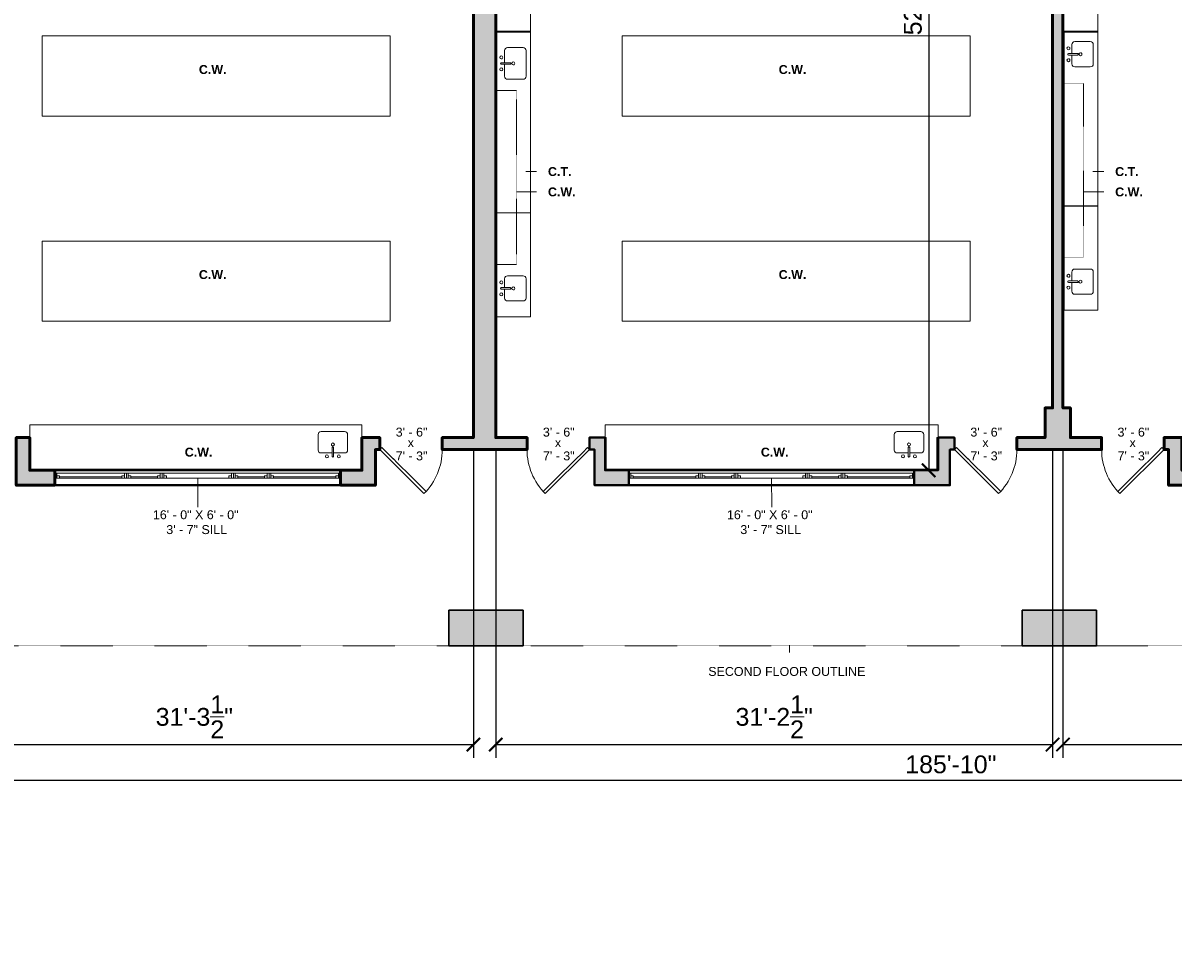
# Model space of a CAD drawing. Header units: inches. Extents: x -2078 to 109126, y -964 to 6385.
# Tile 70 of 137: x 9239 to 10012, y 3947 to 4575. Entities that reach past the tile are written whole.
import ezdxf

# ---------------------------------------------------------------- set-up
doc = ezdxf.new("R2010")
doc.units = ezdxf.units.IN
doc.header["$MEASUREMENT"] = 0
doc.linetypes.add('HIDDEN2', pattern=[0.1875, 0.125, -0.0625])
for name, color, linetype, lineweight in [('A-ANNO', 2, 'Continuous', 5), ('A-ANNO-DIMS', 1, 'Continuous', 9), ('A-CASE', 4, 'Continuous', 9), ('A-COLS', 3, 'Continuous', 9), ('A-DETAIL-2', 20, 'Continuous', 25), ('A-DOOR', 1, 'Continuous', 18), ('A-FIXT', 150, 'Continuous', 9), ('A-HIDDEN', 2, 'HIDDEN2', 18), ('A-WALL', 3, 'Continuous', 40), ('A-WINDOWS', 2, 'Continuous', 18)]:
    doc.layers.add(name, color=color, linetype=linetype, lineweight=lineweight)
doc.layers.add('A-HATCH', color=9, linetype='Continuous')
doc.styles.add('Arial_1', font='arial.ttf', dxfattribs={"height": 0.0625})
doc.styles.add('Arial_2', font='arial.ttf', dxfattribs={"height": 3})
doc.styles.add('Arial_B', font='arialbd.ttf', dxfattribs={"height": 4.5})
doc.styles.add('Jay Cad', font='arial.ttf', dxfattribs={"height": 0.125})
doc.dimstyles.new('Jay Cad - DIMS', dxfattribs={"dimtxt": 0.125, "dimasz": 0.09375, "dimexe": 0.09375, "dimexo": 0.09375, "dimgap": 0.046875, "dimtad": 1, "dimdec": 1, "dimzin": 0, "dimdsep": 46, "dimlunit": 4, "dimtxsty": 'Jay Cad', "dimblk": 'ARCHTICK', "dimcen": 0.09, "dimclrd": 1, "dimclre": 1, "dimclrt": 256, "dimadec": 0, "dimazin": 0, "dimtfac": 1, "dimtdec": 1, "dimtofl": 0, "dimtmove": 1, "dimatfit": 3, "dimfxl": 1, "dimtolj": 1, "dimtzin": 0, "dimarcsym": 0})

# ---------------------------------------------------------------- blocks, each defined once
blk = doc.blocks.new('JC_DOOR_SINGLE PANEL - SINGLE DOOR-1467925-Munger Science Center _ Ahmanson Lecture Hall-1st Floor')
at = {"layer": 'A-DOOR', "lineweight": 20}
for p, q in [((-10.11, -32.28), (19.59, -2.59)), ((21, -4), (-8.7, -33.7)), ((19.59, -2.59), (21, -4)), ((-8.7, -33.7), (-10.11, -32.28))]:
    blk.add_line(p, q, dxfattribs=at)
at = {"layer": 'A-DOOR', "lineweight": 9}
blk.add_arc((21, -4), 42, 180, 225, dxfattribs=at)
blk = doc.blocks.new('JC_KITCHEN SINK - SINK-1471794-Munger Science Center _ Ahmanson Lecture Hall-1st Floor')
at = {"layer": 'A-FIXT'}
for p, q in [((0.12, 8.07), (0.12, 2.09)), ((1.12, 8.07), (1.12, 2.09)), ((-7.86, 3.82), (-7.86, -6.63)), ((0.12, 5.82), (-5.86, 5.82)), ((7.1, 5.82), (1.12, 5.82)), ((9.1, -6.63), (9.1, 3.82)), ((-5.86, -8.63), (7.1, -8.63))]:
    blk.add_line(p, q, dxfattribs=at)
for centre, radius, start, end in [((-3.38, 8.07), 1, 360, 180), ((-3.38, 8.07), 1, 180, 0), ((0.62, 8.07), 0.5, 360, 180), ((4.62, 8.07), 1, 360, 180), ((4.62, 8.07), 1, 180, 0), ((-5.86, 3.82), 2, 90, 180), ((0.62, 0), 1, 360, 180), ((0.62, 0), 1, 180, 0), ((0.62, 2.09), 0.5, 180, 0), ((7.1, 3.82), 2, 360, 90), ((-5.86, -6.63), 2, 180, 270), ((7.1, -6.63), 2, 270, 0)]:
    blk.add_arc(centre, radius, start, end, dxfattribs=at)
blk = doc.blocks.new('JC_KITCHEN SINK - SINK-1474814-Munger Science Center _ Ahmanson Lecture Hall-1st Floor')
at = {"layer": 'A-FIXT'}
for p, q in [((0.12, 8.07), (0.12, 2.09)), ((1.12, 8.07), (1.12, 2.09)), ((-10.02, 3.82), (-10.02, -6.63)), ((0.12, 5.82), (-8.02, 5.82)), ((9.25, 5.82), (1.12, 5.82)), ((11.25, -6.63), (11.25, 3.82)), ((-8.02, -8.63), (9.25, -8.63))]:
    blk.add_line(p, q, dxfattribs=at)
for centre, radius, start, end in [((-3.38, 8.07), 1, 360, 180), ((-3.38, 8.07), 1, 180, 0), ((0.62, 8.07), 0.5, 360, 180), ((4.62, 8.07), 1, 360, 180), ((4.62, 8.07), 1, 180, 360), ((-8.02, 3.82), 2, 90, 180), ((0.62, 0), 1, 360, 180), ((0.62, 0), 1, 180, 0), ((0.62, 2.09), 0.5, 180, 0), ((9.25, 3.82), 2, 360, 90), ((-8.02, -6.63), 2, 180, 270), ((9.25, -6.63), 2, 270, 0)]:
    blk.add_arc(centre, radius, start, end, dxfattribs=at)
blk = doc.blocks.new('JC_KITCHEN SINK - SINK-1473953-Munger Science Center _ Ahmanson Lecture Hall-1st Floor')
at = {"layer": 'A-FIXT'}
for p, q in [((0.12, 8.02), (0.12, 2.09)), ((1.12, 8.02), (1.12, 2.09)), ((-9.31, 3.77), (-9.31, -6.59)), ((0.12, 5.77), (-7.31, 5.77)), ((8.55, 5.77), (1.12, 5.77)), ((10.55, -6.59), (10.55, 3.77)), ((-7.31, -8.59), (8.55, -8.59))]:
    blk.add_line(p, q, dxfattribs=at)
for centre, radius, start, end in [((-3.38, 8.02), 1, 360, 180), ((-3.38, 8.02), 1, 180, 0), ((0.62, 8.02), 0.5, 360, 180), ((4.62, 8.02), 1, 360, 180), ((4.62, 8.02), 1, 180, 360), ((-7.31, 3.77), 2, 90, 180), ((0.62, 0), 1, 360, 180), ((0.62, 0), 1, 180, 0), ((0.62, 2.09), 0.5, 180, 0), ((8.55, 3.77), 2, 360, 90), ((-7.31, -6.59), 2, 180, 270), ((8.55, -6.59), 2, 270, 0)]:
    blk.add_arc(centre, radius, start, end, dxfattribs=at)
blk = doc.blocks.new('JC_OPENING - 36_ x 48_-V1-Munger Science Center _ Ahmanson Lecture Hall-1st Floor')
at = {"layer": 'A-WINDOWS'}
for p, q in [((-96.32, -5), (-96.32, 5)), ((-96.32, 5), (95.68, 5)), ((95.68, 5), (95.68, -5)), ((95.68, -5), (-96.32, -5))]:
    blk.add_line(p, q, dxfattribs=at)
blk = doc.blocks.new('JC_DOOR_SINGLE PANEL - SINGLE DOOR-1467870-Munger Science Center _ Ahmanson Lecture Hall-1st Floor')
at = {"layer": 'A-DOOR', "lineweight": 20}
for p, q in [((-8.7, 33.7), (-10.11, 32.28)), ((-10.11, 32.28), (19.59, 2.59)), ((21, 4), (-8.7, 33.7)), ((19.59, 2.59), (21, 4))]:
    blk.add_line(p, q, dxfattribs=at)
at = {"layer": 'A-DOOR', "lineweight": 9}
blk.add_arc((21, 4), 42, 135, 180, dxfattribs=at)
blk = doc.blocks.new('JC- existing door Tag_quad - JC- existing door Tag_quad-839775-Munger Science Center _ Ahmanson Lecture Hall-1st Floor')
at = {"layer": 'A-ANNO', "insert": (-0.0234, 0.0378), "char_height": 0.0625, "width": 0.0505, "attachment_point": 1, "style": 'Arial_1', "bg_fill": 3, "box_fill_scale": 1.25, "bg_fill_color": 256, "bg_fill_true_color": 13158600, "bg_fill_transparency": 0}
blk.add_mtext('x', dxfattribs=at)
blk = doc.blocks.new('_ArchTick')
at = {"color": 0, "linetype": 'ByBlock', "const_width": 0.15}
blk.add_lwpolyline([(-0.5, -0.5), (0.5, 0.5)], dxfattribs=at)
blk = doc.blocks.new('*D3285')
at = {"layer": 'A-ANNO-DIMS', "color": 1, "lineweight": -2, "transparency": 16777216}
for p, q in [((9938.06, 4286.69), (9938.06, 4080.18)), ((10314.56, 4286.69), (10314.56, 4080.18)), ((9938.06, 4089.18), (10314.56, 4089.18))]:
    blk.add_line(p, q, dxfattribs=at)
at = {"layer": 'Defpoints', "color": 0, "transparency": 16777216}
for p in [(9938.06, 4295.69), (10314.56, 4295.69), (10314.56, 4089.18)]:
    blk.add_point(p, dxfattribs=at)
at = {"layer": 'A-ANNO-DIMS', "color": 1, "lineweight": -2, "transparency": 16777216, "xscale": 9, "yscale": 9, "zscale": 9, "rotation": 180}
blk.add_blockref('_ArchTick', (9938.06, 4089.18), dxfattribs=at)
at = {"layer": 'A-ANNO-DIMS', "color": 1, "lineweight": -2, "transparency": 16777216, "xscale": 9, "yscale": 9, "zscale": 9}
blk.add_blockref('_ArchTick', (10314.56, 4089.18), dxfattribs=at)
at = {"layer": 'A-ANNO-DIMS', "color": 2, "transparency": 16777216, "insert": (10126.31, 4107.83), "char_height": 12, "width": 1.4974, "attachment_point": 5, "style": 'Jay Cad'}
blk.add_mtext('\\A1;31\'-4{\\H1x;\\S1/2;}"', dxfattribs=at)
blk = doc.blocks.new('*D3286')
at = {"layer": 'A-ANNO-DIMS', "color": 1, "lineweight": -2, "transparency": 16777216}
for p, q in [((9556.56, 4286.69), (9556.56, 4080.18)), ((9931.06, 4286.69), (9931.06, 4080.18)), ((9556.56, 4089.18), (9931.06, 4089.18))]:
    blk.add_line(p, q, dxfattribs=at)
at = {"layer": 'Defpoints', "color": 0, "transparency": 16777216}
for p in [(9556.56, 4295.69), (9931.06, 4295.69), (9931.06, 4089.18)]:
    blk.add_point(p, dxfattribs=at)
at = {"layer": 'A-ANNO-DIMS', "color": 1, "lineweight": -2, "transparency": 16777216, "xscale": 9, "yscale": 9, "zscale": 9, "rotation": 180}
blk.add_blockref('_ArchTick', (9556.56, 4089.18), dxfattribs=at)
at = {"layer": 'A-ANNO-DIMS', "color": 1, "lineweight": -2, "transparency": 16777216, "xscale": 9, "yscale": 9, "zscale": 9}
blk.add_blockref('_ArchTick', (9931.06, 4089.18), dxfattribs=at)
at = {"layer": 'A-ANNO-DIMS', "color": 2, "transparency": 16777216, "insert": (9743.81, 4107.83), "char_height": 12, "width": 1.4974, "attachment_point": 5, "style": 'Jay Cad'}
blk.add_mtext('\\A1;31\'-2{\\H1x;\\S1/2;}"', dxfattribs=at)
blk = doc.blocks.new('*D3287')
at = {"layer": 'A-ANNO-DIMS', "color": 1, "lineweight": -2, "transparency": 16777216}
for p, q in [((9166.06, 4286.69), (9166.06, 4080.18)), ((9541.56, 4286.69), (9541.56, 4080.18)), ((9166.06, 4089.18), (9541.56, 4089.18))]:
    blk.add_line(p, q, dxfattribs=at)
at = {"layer": 'Defpoints', "color": 0, "transparency": 16777216}
for p in [(9166.06, 4295.69), (9541.56, 4295.69), (9541.56, 4089.18)]:
    blk.add_point(p, dxfattribs=at)
at = {"layer": 'A-ANNO-DIMS', "color": 1, "lineweight": -2, "transparency": 16777216, "xscale": 9, "yscale": 9, "zscale": 9, "rotation": 180}
blk.add_blockref('_ArchTick', (9166.06, 4089.18), dxfattribs=at)
at = {"layer": 'A-ANNO-DIMS', "color": 1, "lineweight": -2, "transparency": 16777216, "xscale": 9, "yscale": 9, "zscale": 9}
blk.add_blockref('_ArchTick', (9541.56, 4089.18), dxfattribs=at)
at = {"layer": 'A-ANNO-DIMS', "color": 2, "transparency": 16777216, "insert": (9353.81, 4107.83), "char_height": 12, "width": 1.4974, "attachment_point": 5, "style": 'Jay Cad'}
blk.add_mtext('\\A1;31\'-3{\\H1x;\\S1/2;}"', dxfattribs=at)
blk = doc.blocks.new('*D3294')
at = {"layer": 'A-ANNO-DIMS', "color": 1, "lineweight": -2, "transparency": 16777216}
for p, q in [((10977.56, 4494.19), (10977.56, 4056.18)), ((8747.72, 4278.69), (8747.72, 4056.18)), ((8747.72, 4065.18), (10977.56, 4065.18))]:
    blk.add_line(p, q, dxfattribs=at)
at = {"layer": 'Defpoints', "color": 0, "transparency": 16777216}
for p in [(10977.56, 4503.19), (8747.72, 4287.69), (10977.56, 4065.18)]:
    blk.add_point(p, dxfattribs=at)
at = {"layer": 'A-ANNO-DIMS', "color": 1, "lineweight": -2, "transparency": 16777216, "xscale": 9, "yscale": 9, "zscale": 9, "rotation": 180}
blk.add_blockref('_ArchTick', (8747.72, 4065.18), dxfattribs=at)
at = {"layer": 'A-ANNO-DIMS', "color": 1, "lineweight": -2, "transparency": 16777216, "xscale": 9, "yscale": 9, "zscale": 9}
blk.add_blockref('_ArchTick', (10977.56, 4065.18), dxfattribs=at)
at = {"layer": 'A-ANNO-DIMS', "color": 2, "transparency": 16777216, "insert": (9862.64, 4075.81), "char_height": 12, "width": 2.0166, "attachment_point": 5, "style": 'Jay Cad'}
blk.add_mtext('\\A1;185\'-10"', dxfattribs=at)
blk = doc.blocks.new('*D3311')
at = {"layer": 'A-ANNO-DIMS', "color": 1, "lineweight": -2, "transparency": 16777216}
for p, q in [((9847.22, 4901.69), (9838.74, 4901.69)), ((9847.74, 4901.69), (9847.74, 4273.69)), ((9847.22, 4273.69), (9838.74, 4273.69))]:
    blk.add_line(p, q, dxfattribs=at)
at = {"layer": 'Defpoints', "color": 0, "transparency": 16777216}
for p in [(9856.22, 4901.69), (9847.74, 4273.69), (9856.22, 4273.69)]:
    blk.add_point(p, dxfattribs=at)
at = {"layer": 'A-ANNO-DIMS', "color": 1, "lineweight": -2, "transparency": 16777216, "xscale": 9, "yscale": 9, "zscale": 9}
for p, rotation in [((9847.74, 4901.69), 90), ((9847.74, 4273.69), 270)]:
    blk.add_blockref('_ArchTick', p, dxfattribs=dict(at, rotation=rotation))
at = {"layer": 'A-ANNO-DIMS', "color": 2, "transparency": 16777216, "insert": (9837.11, 4587.69), "char_height": 12, "width": 0.9747, "attachment_point": 5, "rotation": 90, "style": 'Jay Cad'}
blk.add_mtext('\\A1;52\'-4"', dxfattribs=at)

msp = doc.modelspace()

# ---------------------------------------------------------------- linework, layer by layer
at = {"layer": 'A-ANNO'}
for p, q in [((9576.692, 4474.668), (9583.967, 4474.668)), ((9958.192, 4474.668), (9965.467, 4474.668)), ((9570.587, 4460.985), (9583.967, 4460.985)), ((9952.087, 4460.985), (9965.467, 4460.985)), ((9356.058, 4268.692), (9356.058, 4248.809)), ((9742.058, 4268.692), (9742.154, 4248.809))]:
    msp.add_line(p, q, dxfattribs=at)
at = {"layer": 'A-ANNO', "color": 250}
msp.add_line((9754.088, 4156.151), (9754.088, 4151.07), dxfattribs=at)
at = {"layer": 'A-CASE'}
for p, q in [((9579.97, 4376.939), (9579.97, 4658.877)), ((9961.47, 4381.444), (9961.47, 4663.127)), ((9251.47, 4565.898), (9485.558, 4565.898)), ((9251.47, 4511.898), (9251.47, 4565.898)), ((9485.558, 4565.898), (9485.558, 4511.898)), ((9556.558, 4569.127), (9579.97, 4569.127)), ((9579.97, 4568.377), (9557.308, 4568.377)), ((9557.308, 4568.377), (9557.308, 4376.939)), ((9641.47, 4565.898), (9875.558, 4565.898)), ((9641.47, 4511.898), (9641.47, 4565.898)), ((9875.558, 4565.898), (9875.558, 4511.898)), ((9938.058, 4569.127), (9961.47, 4569.127)), ((9938.808, 4568.377), (9938.808, 4381.444)), ((9961.47, 4568.377), (9938.808, 4568.377)), ((9485.558, 4511.898), (9251.47, 4511.898)), ((9875.558, 4511.898), (9641.47, 4511.898)), ((9579.97, 4446.992), (9556.558, 4446.992)), ((9251.47, 4427.944), (9485.558, 4427.944)), ((9251.47, 4373.944), (9251.47, 4427.944)), ((9485.558, 4427.944), (9485.558, 4373.944)), ((9641.47, 4427.944), (9875.558, 4427.944)), ((9641.47, 4373.944), (9641.47, 4427.944)), ((9875.558, 4427.944), (9875.558, 4373.944)), ((9938.058, 4381.444), (9961.47, 4381.444)), ((9485.558, 4373.944), (9251.47, 4373.944)), ((9556.558, 4376.939), (9579.97, 4376.939)), ((9875.558, 4373.944), (9641.47, 4373.944)), ((9243.058, 4304.252), (9466.558, 4304.252)), ((9243.058, 4295.692), (9243.058, 4304.252)), ((9466.558, 4295.692), (9466.558, 4304.252)), ((9630.058, 4304.252), (9854.058, 4304.252)), ((9630.058, 4295.692), (9630.058, 4304.252)), ((9854.058, 4295.692), (9854.058, 4304.252)), ((9243.808, 4295.692), (9243.058, 4295.692)), ((9243.808, 4295.692), (9243.808, 4274.442)), ((9465.808, 4274.442), (9465.808, 4295.692)), ((9466.558, 4295.692), (9465.808, 4295.692)), ((9630.808, 4295.692), (9630.058, 4295.692)), ((9630.808, 4295.692), (9630.808, 4274.442)), ((9853.308, 4274.442), (9853.308, 4295.692)), ((9854.058, 4295.692), (9853.308, 4295.692)), ((9243.808, 4274.442), (9465.808, 4274.442)), ((9630.808, 4274.442), (9853.308, 4274.442))]:
    msp.add_line(p, q, dxfattribs=at)
at = {"layer": 'A-CASE', "linetype": 'HIDDEN2'}
for p, q in [((9570.428, 4529.242), (9556.558, 4529.242)), ((9570.428, 4529.242), (9570.428, 4412.242)), ((9570.428, 4412.242), (9556.558, 4412.242))]:
    msp.add_line(p, q, dxfattribs=at)
at = {"layer": 'A-COLS', "lineweight": 30}
for p, q in [((9575.058, 4179.692), (9525.058, 4179.692)), ((9525.058, 4179.692), (9525.058, 4155.692)), ((9575.058, 4155.692), (9575.058, 4179.692)), ((9960.558, 4179.692), (9910.558, 4179.692)), ((9910.558, 4179.692), (9910.558, 4155.692)), ((9960.558, 4155.692), (9960.558, 4179.692)), ((9525.058, 4155.692), (9575.058, 4155.692)), ((9910.558, 4155.692), (9960.558, 4155.692))]:
    msp.add_line(p, q, dxfattribs=at)
at = {"layer": 'A-DETAIL-2'}
msp.add_line((9961.47, 4451.293), (9938.058, 4451.293), dxfattribs=at)
at = {"layer": 'A-HIDDEN'}
for p, q in [((9951.928, 4533.903), (9938.058, 4533.903)), ((9951.928, 4533.903), (9951.928, 4416.992)), ((9951.928, 4416.992), (9938.058, 4416.992))]:
    msp.add_line(p, q, dxfattribs=at)
at = {"layer": 'A-WALL'}
for p, q in [((9260.058, 4273.692), (9452.058, 4273.692)), ((9646.058, 4273.692), (9838.058, 4273.692)), ((9452.058, 4263.692), (9260.058, 4263.692)), ((9838.058, 4263.692), (9646.058, 4263.692))]:
    msp.add_line(p, q, dxfattribs=at)
at = {"layer": 'A-WALL', "lineweight": 50}
for points in [[(9535.558, 4909.692), (9535.558, 4901.692), (9541.558, 4901.692), (9541.558, 4295.692), (9520.558, 4295.692), (9520.558, 4287.692), (9577.558, 4287.692), (9577.558, 4295.692), (9556.558, 4295.692), (9556.558, 4901.692), (9562.558, 4901.692), (9562.558, 4909.692)], [(9260.058, 4263.692), (9260.058, 4273.692), (9243.058, 4273.692), (9243.058, 4295.692), (9234.058, 4295.692), (9234.058, 4263.692)], [(9452.058, 4263.692), (9475.558, 4263.692), (9475.558, 4287.692), (9478.558, 4287.692), (9478.558, 4295.692), (9466.558, 4295.692), (9466.558, 4273.692), (9452.058, 4273.692)], [(10033.058, 4273.692), (10018.058, 4273.692), (10018.058, 4295.692), (10006.058, 4295.692), (10006.058, 4287.692), (10009.058, 4287.692), (10009.058, 4263.692), (10033.058, 4263.692)]]:
    msp.add_lwpolyline(points, close=True, dxfattribs=at)
msp.add_lwpolyline([(9931.058, 4595.692), (9931.058, 4315.692), (9926.058, 4315.692), (9926.058, 4295.692), (9907.058, 4295.692), (9907.058, 4287.692), (9964.058, 4287.692), (9964.058, 4295.692), (9943.058, 4295.692), (9943.058, 4315.692), (9938.058, 4315.692), (9938.058, 4595.692)], dxfattribs=at)
at = {"layer": 'A-WALL'}
for points in [[(9646.058, 4263.692), (9646.058, 4273.692), (9630.058, 4273.692), (9630.058, 4295.692), (9619.558, 4295.692), (9619.558, 4287.692), (9623.058, 4287.692), (9623.058, 4263.692)], [(9838.058, 4263.692), (9862.058, 4263.692), (9862.058, 4287.692), (9865.058, 4287.692), (9865.058, 4295.692), (9854.058, 4295.692), (9854.058, 4273.692), (9838.058, 4273.692)]]:
    msp.add_lwpolyline(points, close=True, dxfattribs=at)
at = {"layer": 'A-WINDOWS'}
for p, q in [((9260.058, 4271.839), (9261.308, 4271.839)), ((9260.058, 4271.839), (9260.058, 4268.339)), ((9261.308, 4271.839), (9261.308, 4268.339)), ((9261.308, 4271.839), (9306.815, 4271.839)), ((9261.308, 4270.089), (9263.058, 4270.089)), ((9263.058, 4270.089), (9263.058, 4268.339)), ((9306.815, 4270.089), (9305.065, 4270.089)), ((9305.065, 4270.089), (9305.065, 4268.339)), ((9306.815, 4271.839), (9308.065, 4271.839)), ((9306.815, 4271.839), (9306.815, 4268.339)), ((9308.065, 4271.839), (9308.065, 4268.339)), ((9308.065, 4271.839), (9309.315, 4271.839)), ((9308.065, 4271.839), (9308.065, 4268.339)), ((9309.315, 4271.839), (9309.315, 4268.339)), ((9309.315, 4271.839), (9330.818, 4271.839)), ((9309.315, 4270.089), (9311.065, 4270.089)), ((9311.065, 4270.089), (9311.065, 4268.339)), ((9330.818, 4270.089), (9329.068, 4270.089)), ((9329.068, 4270.089), (9329.068, 4268.339)), ((9330.818, 4271.839), (9332.068, 4271.839)), ((9330.818, 4271.839), (9330.818, 4268.339)), ((9332.068, 4271.839), (9332.068, 4268.339)), ((9332.068, 4271.839), (9380.049, 4271.839)), ((9333.318, 4271.839), (9333.318, 4268.339)), ((9333.318, 4270.089), (9335.068, 4270.089)), ((9335.068, 4270.089), (9335.068, 4268.339)), ((9378.799, 4270.089), (9377.049, 4270.089)), ((9377.049, 4270.089), (9377.049, 4268.339)), ((9378.799, 4271.839), (9378.799, 4268.339)), ((9380.049, 4271.839), (9381.299, 4271.839)), ((9380.049, 4271.839), (9380.049, 4268.339)), ((9380.049, 4271.839), (9380.049, 4268.339)), ((9381.299, 4271.839), (9381.299, 4268.339)), ((9381.299, 4271.839), (9402.802, 4271.839)), ((9381.299, 4270.089), (9383.049, 4270.089)), ((9383.049, 4270.089), (9383.049, 4268.339)), ((9402.802, 4270.089), (9401.052, 4270.089)), ((9401.052, 4270.089), (9401.052, 4268.339)), ((9402.802, 4271.839), (9404.052, 4271.839)), ((9402.802, 4271.839), (9402.802, 4268.339)), ((9404.052, 4271.839), (9405.302, 4271.839)), ((9404.052, 4271.839), (9404.052, 4268.339)), ((9404.052, 4271.839), (9404.052, 4268.339)), ((9405.302, 4271.839), (9405.302, 4268.339)), ((9405.302, 4271.839), (9450.808, 4271.839)), ((9405.302, 4270.089), (9407.052, 4270.089)), ((9407.052, 4270.089), (9407.052, 4268.339)), ((9450.808, 4270.089), (9449.058, 4270.089)), ((9449.058, 4270.089), (9449.058, 4268.339)), ((9450.808, 4271.839), (9452.058, 4271.839)), ((9450.808, 4271.839), (9450.808, 4268.339)), ((9452.058, 4271.839), (9452.058, 4268.339)), ((9646.058, 4271.839), (9647.308, 4271.839)), ((9646.058, 4271.839), (9646.058, 4268.339)), ((9647.308, 4271.839), (9647.308, 4268.339)), ((9647.308, 4271.839), (9692.815, 4271.839)), ((9647.308, 4270.089), (9649.058, 4270.089)), ((9649.058, 4270.089), (9649.058, 4268.339)), ((9692.815, 4270.089), (9691.065, 4270.089)), ((9691.065, 4270.089), (9691.065, 4268.339)), ((9692.815, 4271.839), (9694.065, 4271.839)), ((9692.815, 4271.839), (9692.815, 4268.339)), ((9694.065, 4271.839), (9694.065, 4268.339)), ((9694.065, 4271.839), (9695.315, 4271.839)), ((9694.065, 4271.839), (9694.065, 4268.339)), ((9695.315, 4271.839), (9695.315, 4268.339)), ((9695.315, 4271.839), (9716.818, 4271.839)), ((9695.315, 4270.089), (9697.065, 4270.089)), ((9697.065, 4270.089), (9697.065, 4268.339)), ((9716.818, 4270.089), (9715.068, 4270.089)), ((9715.068, 4270.089), (9715.068, 4268.339)), ((9716.818, 4271.839), (9718.068, 4271.839)), ((9716.818, 4271.839), (9716.818, 4268.339)), ((9718.068, 4271.839), (9718.068, 4268.339)), ((9718.068, 4271.839), (9766.049, 4271.839)), ((9719.318, 4271.839), (9719.318, 4268.339)), ((9719.318, 4270.089), (9721.068, 4270.089)), ((9721.068, 4270.089), (9721.068, 4268.339)), ((9764.799, 4270.089), (9763.049, 4270.089)), ((9763.049, 4270.089), (9763.049, 4268.339)), ((9764.799, 4271.839), (9764.799, 4268.339)), ((9766.049, 4271.839), (9767.299, 4271.839)), ((9766.049, 4271.839), (9766.049, 4268.339)), ((9766.049, 4271.839), (9766.049, 4268.339)), ((9767.299, 4271.839), (9767.299, 4268.339)), ((9767.299, 4271.839), (9788.802, 4271.839)), ((9767.299, 4270.089), (9769.049, 4270.089)), ((9769.049, 4270.089), (9769.049, 4268.339)), ((9788.802, 4270.089), (9787.052, 4270.089)), ((9787.052, 4270.089), (9787.052, 4268.339)), ((9788.802, 4271.839), (9790.052, 4271.839)), ((9788.802, 4271.839), (9788.802, 4268.339)), ((9790.052, 4271.839), (9791.302, 4271.839)), ((9790.052, 4271.839), (9790.052, 4268.339)), ((9790.052, 4271.839), (9790.052, 4268.339)), ((9791.302, 4271.839), (9791.302, 4268.339)), ((9791.302, 4271.839), (9836.808, 4271.839)), ((9791.302, 4270.089), (9793.052, 4270.089)), ((9793.052, 4270.089), (9793.052, 4268.339)), ((9836.808, 4270.089), (9835.058, 4270.089)), ((9835.058, 4270.089), (9835.058, 4268.339)), ((9836.808, 4271.839), (9838.058, 4271.839)), ((9836.808, 4271.839), (9836.808, 4268.339)), ((9838.058, 4271.839), (9838.058, 4268.339)), ((9260.058, 4268.339), (9261.308, 4268.339)), ((9263.058, 4268.339), (9261.308, 4268.339)), ((9305.065, 4269.214), (9263.058, 4269.214)), ((9263.058, 4268.339), (9305.065, 4268.339)), ((9305.065, 4268.339), (9306.815, 4268.339)), ((9306.815, 4268.339), (9308.065, 4268.339)), ((9308.065, 4268.339), (9309.315, 4268.339)), ((9311.065, 4268.339), (9309.315, 4268.339)), ((9329.068, 4269.214), (9311.065, 4269.214)), ((9311.065, 4268.339), (9329.068, 4268.339)), ((9329.068, 4268.339), (9330.818, 4268.339)), ((9330.818, 4268.339), (9332.068, 4268.339)), ((9380.049, 4268.339), (9332.068, 4268.339)), ((9380.049, 4268.339), (9381.299, 4268.339)), ((9383.049, 4268.339), (9381.299, 4268.339)), ((9401.052, 4269.214), (9383.049, 4269.214)), ((9383.049, 4268.339), (9401.052, 4268.339)), ((9401.052, 4268.339), (9402.802, 4268.339)), ((9402.802, 4268.339), (9404.052, 4268.339)), ((9404.052, 4268.339), (9405.302, 4268.339)), ((9407.052, 4268.339), (9405.302, 4268.339)), ((9449.058, 4269.214), (9407.052, 4269.214)), ((9407.052, 4268.339), (9449.058, 4268.339)), ((9449.058, 4268.339), (9450.808, 4268.339)), ((9450.808, 4268.339), (9452.058, 4268.339)), ((9646.058, 4268.339), (9647.308, 4268.339)), ((9649.058, 4268.339), (9647.308, 4268.339)), ((9691.065, 4269.214), (9649.058, 4269.214)), ((9649.058, 4268.339), (9691.065, 4268.339)), ((9691.065, 4268.339), (9692.815, 4268.339)), ((9692.815, 4268.339), (9694.065, 4268.339)), ((9694.065, 4268.339), (9695.315, 4268.339)), ((9697.065, 4268.339), (9695.315, 4268.339)), ((9715.068, 4269.214), (9697.065, 4269.214)), ((9697.065, 4268.339), (9715.068, 4268.339)), ((9715.068, 4268.339), (9716.818, 4268.339)), ((9716.818, 4268.339), (9718.068, 4268.339)), ((9766.049, 4268.339), (9718.068, 4268.339)), ((9766.049, 4268.339), (9767.299, 4268.339)), ((9769.049, 4268.339), (9767.299, 4268.339)), ((9787.052, 4269.214), (9769.049, 4269.214)), ((9769.049, 4268.339), (9787.052, 4268.339)), ((9787.052, 4268.339), (9788.802, 4268.339)), ((9788.802, 4268.339), (9790.052, 4268.339)), ((9790.052, 4268.339), (9791.302, 4268.339)), ((9793.052, 4268.339), (9791.302, 4268.339)), ((9835.058, 4269.214), (9793.052, 4269.214)), ((9793.052, 4268.339), (9835.058, 4268.339)), ((9835.058, 4268.339), (9836.808, 4268.339)), ((9836.808, 4268.339), (9838.058, 4268.339))]:
    msp.add_line(p, q, dxfattribs=at)

# ---------------------------------------------------------------- block references
at = {"layer": 'A-FIXT'}
for name, p, rotation in [('JC_KITCHEN SINK - SINK-1474814-Munger Science Center _ Ahmanson Lecture Hall-1st Floor', (9568.318, 4546.806), 89.99999999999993), ('JC_KITCHEN SINK - SINK-1471794-Munger Science Center _ Ahmanson Lecture Hall-1st Floor', (9949.818, 4552.965), 89.99999999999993), ('JC_KITCHEN SINK - SINK-1471794-Munger Science Center _ Ahmanson Lecture Hall-1st Floor', (9949.818, 4399.965), 89.99999999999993), ('JC_KITCHEN SINK - SINK-1471794-Munger Science Center _ Ahmanson Lecture Hall-1st Floor', (9568.318, 4395.46), 89.99999999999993), ('JC_KITCHEN SINK - SINK-1473953-Munger Science Center _ Ahmanson Lecture Hall-1st Floor', (9447.604, 4291.112), 180), ('JC_KITCHEN SINK - SINK-1473953-Munger Science Center _ Ahmanson Lecture Hall-1st Floor', (9835.104, 4291.112), 180)]:
    msp.add_blockref(name, p, dxfattribs=dict(at, rotation=rotation))
at = {"layer": 'A-WINDOWS', "rotation": 180}
for p in [(9355.736, 4268.692), (9741.736, 4268.692)]:
    msp.add_blockref('JC_OPENING - 36_ x 48_-V1-Munger Science Center _ Ahmanson Lecture Hall-1st Floor', p, dxfattribs=at)

# ---------------------------------------------------------------- texts
at = {"layer": 'A-ANNO', "char_height": 6, "attachment_point": 1}
for s, insert, width, style in [('C.W.', (9356.854, 4546.325), 23.634, 'Arial_B'), ('C.W.', (9746.854, 4546.325), 23.634, 'Arial_B'), ('C.T.', (9591.647, 4477.668), 19.998, 'Arial_B'), ('C.T.', (9973.147, 4477.668), 19.998, 'Arial_B'), ('C.W.', (9591.647, 4463.985), 23.634, 'Arial_B'), ('C.W.', (9973.147, 4463.985), 23.634, 'Arial_B'), ('C.W.', (9356.854, 4408.371), 23.634, 'Arial_B'), ('C.W.', (9746.854, 4408.371), 23.634, 'Arial_B'), ('C.W.', (9347.354, 4288.93), 23.634, 'Arial_B'), ('C.W.', (9734.854, 4288.93), 23.634, 'Arial_B'), ('16\' - 0" X 6\' - 0"', (9325.936, 4246.809), 72.72, 'Arial_2'), ('16\' - 0" X 6\' - 0"', (9712.031, 4246.809), 72.72, 'Arial_2'), ('3\' - 7" SILL', (9334.936, 4236.809), 51.207, 'Arial_2'), ('3\' - 7" SILL', (9721.031, 4236.809), 51.207, 'Arial_2'), ('SECOND FLOOR OUTLINE', (9699.455, 4141.39), 132.108, 'Arial_2')]:
    msp.add_mtext(s, dxfattribs=dict(at, insert=insert, width=width, style=style))
at = {"layer": 'A-ANNO', "char_height": 6, "width": 26.967, "attachment_point": 1, "style": 'Arial_2', "bg_fill": 3, "box_fill_scale": 1.25, "bg_fill_color": 256, "bg_fill_true_color": 13158600, "bg_fill_transparency": 0}
for s, insert in [('3\' - 6"', (9489.249, 4302.398)), ('3\' - 6"', (9588.249, 4302.398)), ('3\' - 6"', (9875.749, 4302.398)), ('3\' - 6"', (9974.749, 4302.398)), ('7\' - 3"', (9489.249, 4286.375)), ('7\' - 3"', (9588.249, 4286.375)), ('7\' - 3"', (9875.749, 4286.375)), ('7\' - 3"', (9974.749, 4286.375))]:
    msp.add_mtext(s, dxfattribs=dict(at, insert=insert))

# ---------------------------------------------------------------- dimensions: what is measured, and where the dimension line sits
at = {"layer": 'A-ANNO-DIMS'}
dim = msp.add_linear_dim(base=(9847.739, 4273.692), p1=(9856.225, 4901.692), p2=(9856.225, 4273.692), angle=90, dimstyle='Jay Cad - DIMS', override={"dimclrt": 2}, dxfattribs=at)
dim.commit()
dim.dimension.update_dxf_attribs({"geometry": '*D3311', "text_midpoint": (9837.112, 4587.692)})

# ---------------------------------------------------------------- next in the draw order: hatches: boundary and pattern name
at = {"layer": 'A-HATCH'}
h = msp.add_hatch(color=256, dxfattribs=at)
h.dxf.hatch_style = 1
h.paths.add_polyline_path([(7442.991, 4443.066), (7810.847, 4519.174), (7832.61, 4527.095), (7823.924, 4549.725), (7859.83, 4562.794), (7868.12, 4540.019), (7892.552, 4548.912), (7890.158, 4555.49), (7872.303, 4548.991), (7863.753, 4572.483), (7857.175, 4570.089), (7857.778, 4568.432), (7816.134, 4553.274), (7824.462, 4531.578), (7808.931, 4525.925), (7476.345, 4457.115), (7475.837, 4458.511), (7848.428, 4594.123), (7848.967, 4592.642), (7855.544, 4595.036), (7852.269, 4604.035), (7678.423, 4540.76), (7658.154, 4596.449), (7648.757, 4593.029), (7656.731, 4571.122), (7599.879, 4550.43), (7594.228, 4565.956), (7455.154, 4515.337), (7457.206, 4509.699), (7469.086, 4477.058), (7478.721, 4467.726), (7473.212, 4465.721), (7466.659, 4463.335), (7411.157, 4443.134), (7398.6, 4439.096), (7411.056, 4404.872), (7436.487, 4414.128), (7437.341, 4409.241), (7438.216, 4404.358), (7449.009, 4406.49), (7445.851, 4424.754)], flags=17)
h.paths.add_polyline_path([(7305.921, 4509.999), (7635.338, 4629.897), (7636.444, 4626.858), (7645.841, 4630.278), (7643.538, 4636.606), (7690.993, 4653.878), (7688.599, 4660.456), (7641.144, 4643.184), (7621.136, 4698.156), (7708.058, 4729.792), (7728.066, 4674.82), (7722.428, 4672.768), (7724.822, 4666.19), (7737.038, 4670.637), (7714.635, 4732.187), (8526.53, 5027.692), (9158.058, 5027.692), (9158.058, 5014.692), (9166.058, 5014.692), (9166.058, 5027.692), (10710.058, 5027.692), (10710.058, 4967.192), (10718.058, 4967.192), (10718.058, 4990.417), (10787.566, 4990.417), (10787.566, 4977.605), (10953.618, 4977.605), (10953.618, 4983.605), (10793.566, 4983.605), (10793.566, 4996.417), (10718.058, 4996.417), (10718.058, 5042.692), (8550.199, 5042.692), (7613.446, 4701.742), (7637.045, 4636.903), (7298.242, 4513.589), (7442.023, 4116.122), (7430.522, 4111.961), (7430.522, 3959.561), (7442.522, 3959.561), (7442.522, 4109.922), (7449.706, 4112.521)])
h.paths.add_polyline_path([(7455.986, 4371.173), (7445.194, 4369.041, 0.0691577), (7553.668, 4070.742), (7563.309, 4076.04, -0.0690822)], flags=17)
h.paths.add_polyline_path([(7589.831, 4028.68), (7580.647, 4044.49), (7571.005, 4039.192), (7573.37, 4035.064), (7575.752, 4030.945), (7550.14, 4021.623), (7562.639, 3987.281), (7652.949, 4020.151), (7651.19, 4024.983), (7693.927, 4047.907), (7698.054, 4036.567), (7855.922, 4094.027), (7850.282, 4109.525), (7893.018, 4132.449), (7901.028, 4110.444), (7991.238, 4143.278), (7972.966, 4193.48), (7978.369, 4195.446), (7974.265, 4206.723), (7931.078, 4191.004), (7599.267, 4013.018)], flags=17)
h.paths.add_polyline_path([(7962.832, 4604.342), (7960.438, 4610.919), (7936.006, 4602.027), (7925.745, 4630.218), (7910.71, 4624.745), (7930.564, 4570.196), (7923.986, 4567.802), (7926.381, 4561.224), (7932.958, 4563.619), (8052.495, 4235.196), (8041.923, 4231.348), (8046.027, 4220.072), (8051.9, 4222.21), (8119.518, 4036.432), (8139.251, 4043.615), (8054.516, 4276.423), (8083.646, 4287.026), (8081.594, 4292.664), (8052.464, 4282.062), (7938.4, 4595.449)], flags=17)
h.paths.add_polyline_path([(8154.984, 4000.389), (8135.251, 3993.206), (8144.058, 3969.009), (8186.344, 3984.4), (8183.608, 3991.918), (8161.055, 3983.709)], flags=17)
h.paths.add_polyline_path([(8250.711, 4007.832), (8235.676, 4002.36), (8232.942, 4009.874), (8223.075, 4006.282), (8225.811, 3998.765), (8228.16, 3999.62), (8236.189, 3977.562), (8258.741, 3985.77)], flags=17)
h.paths.add_polyline_path([(8453.557, 4082.059), (8456.846, 4083.256), (8454.11, 4090.774), (8443.304, 4086.841), (8446.168, 4078.972), (8431.132, 4073.5), (8439.302, 4051.054, 0.0010681), (8439.906, 4051.709), (8461.715, 4059.647)], flags=17)
h.paths.add_polyline_path([(8507.849, 4153.642), (8634.189, 4199.626), (8601.965, 4288.161), (8647.588, 4304.767), (8640.677, 4323.755), (8642.557, 4324.439), (8639.479, 4332.896), (8637.599, 4332.212), (8564.749, 4532.366), (8556.292, 4529.288), (8565.013, 4505.326), (8549.978, 4499.854), (8551.688, 4495.155), (8566.723, 4500.628), (8631.194, 4323.496), (8480.843, 4268.772), (8429.359, 4410.223), (8425.601, 4408.855), (8391.408, 4502.797), (8484.908, 4536.828), (8506.113, 4478.567), (8509.872, 4479.935), (8485.246, 4547.593), (8542.098, 4568.286), (8543.979, 4563.117), (8552.436, 4566.195), (8546.28, 4583.11), (8537.823, 4580.032), (8539.704, 4574.863), (8482.894, 4554.186), (8458.097, 4622.314), (8454.338, 4620.946), (8475.715, 4562.215), (8382.174, 4528.169), (8347.288, 4624.018), (8405.549, 4645.223), (8402.222, 4654.364), (8395.644, 4651.97), (8396.577, 4649.407), (8344.894, 4630.595), (8330.529, 4670.063), (8382.212, 4688.874), (8383.331, 4685.799), (8389.909, 4688.193), (8372.715, 4735.433), (8468.564, 4770.319), (8515.152, 4642.32), (8500.018, 4636.811), (8501.728, 4632.113), (8516.862, 4637.621), (8525.51, 4613.861), (8533.967, 4616.939), (8462.454, 4813.42), (8455.876, 4811.026), (8467.365, 4779.461), (8363.059, 4741.496), (8379.818, 4695.452), (8320.617, 4673.904), (8261.106, 4837.411), (8424.612, 4896.922), (8443.563, 4844.855), (8450.141, 4847.249), (8443.985, 4864.163), (8441.166, 4863.137), (8428.371, 4898.29), (8434.009, 4900.342), (8431.615, 4906.92), (8253.073, 4841.937), (8293.089, 4731.995), (8286.511, 4729.6), (8288.905, 4723.023), (8293.604, 4724.733), (8407.667, 4411.345), (8401.09, 4408.951), (8403.142, 4403.313), (8409.72, 4405.707), (8516.13, 4113.347), (8493.577, 4105.139), (8496.313, 4097.621), (8524.504, 4107.882)], flags=17)
h.paths.add_polyline_path([(8255.076, 4710.71), (8252.682, 4717.288), (7994.267, 4623.232), (7996.661, 4616.654)], flags=17)
h.paths.add_polyline_path([(8544.558, 4902.692), (8675.058, 4902.692), (8675.058, 4842.192), (8607.558, 4842.192), (8607.558, 4835.192), (8664.058, 4835.192), (8664.058, 4788.192), (8666.246, 4788.192), (8666.246, 4830.192), (8667.871, 4830.192), (8667.871, 4788.192), (8670.058, 4788.192), (8670.058, 4835.192), (8775.058, 4835.192), (8775.058, 4734.589), (8670.058, 4734.589), (8670.058, 4745.192), (8664.058, 4745.192), (8664.058, 4697.81), (8594.61, 4672.533), (8650.359, 4519.363), (8656.937, 4521.757), (8603.582, 4668.349), (8683.917, 4697.589), (8683.917, 4728.589), (8775.058, 4728.589), (8775.058, 4484.936), (8682.589, 4451.28), (8669.25, 4487.928), (8662.672, 4485.534), (8680.286, 4437.14), (8686.864, 4439.534), (8684.641, 4445.642), (8775.058, 4478.551), (8775.058, 4295.692), (8751.15, 4295.692), (8750.742, 4296.791), (8745.118, 4294.7), (8747.724, 4287.692), (8802.058, 4287.692), (8802.058, 4295.692), (8782.058, 4295.692), (8782.058, 4561.692), (8812.058, 4561.692), (8812.058, 4568.692), (8783.058, 4568.692), (8783.058, 4859.692), (8775.058, 4859.692), (8775.058, 4857.692), (8767.058, 4857.692), (8767.058, 4840.192), (8683.058, 4840.192), (8683.058, 4909.692), (8517.676, 4909.692), (8508.549, 4934.922), (8499.273, 4931.546), (8501.667, 4924.968), (8506.232, 4926.629), (8519.012, 4891.3), (8516.191, 4890.279), (8536.119, 4835.192), (8571.558, 4835.192), (8571.558, 4842.192), (8544.558, 4842.192)], flags=17)
h.paths.add_polyline_path([(8725.65, 4364.26), (8715.594, 4360.6), (8699.177, 4405.705), (8692.599, 4403.311), (8709.016, 4358.205), (8707.136, 4357.521), (8710.215, 4349.064), (8723.149, 4353.772), (8732.569, 4328.442), (8738.193, 4330.533)], flags=16)
h.paths.add_polyline_path([(8871.558, 4273.692), (8855.058, 4273.692), (8855.058, 4295.692), (8844.058, 4295.692), (8844.058, 4287.692), (8847.058, 4287.692), (8847.058, 4263.692), (8871.558, 4263.692)], flags=17)
h.paths.add_polyline_path([(9088.058, 4287.692), (9090.058, 4287.692), (9090.058, 4295.692), (9079.058, 4295.692), (9079.058, 4273.692), (9063.558, 4273.692), (9063.558, 4263.692), (9088.058, 4263.692)], flags=17)
h.paths.add_polyline_path([(9171.058, 4315.692), (9166.058, 4315.692), (9166.058, 4594.692), (9171.058, 4594.692), (9171.058, 4614.692), (9166.058, 4614.692), (9166.058, 4883.692), (9171.058, 4883.692), (9171.058, 4901.692), (9174.058, 4901.692), (9174.058, 4909.692), (9166.058, 4909.692), (9166.058, 4942.692), (9158.058, 4942.692), (9158.058, 4909.692), (9151.058, 4909.692), (9151.058, 4901.692), (9153.058, 4901.692), (9153.058, 4883.692), (9158.058, 4883.692), (9158.058, 4614.692), (9153.058, 4614.692), (9153.058, 4594.692), (9158.058, 4594.692), (9158.058, 4568.692), (9151.058, 4568.692), (9151.058, 4561.692), (9158.058, 4561.692), (9158.058, 4315.692), (9153.058, 4315.692), (9153.058, 4295.692), (9132.058, 4295.692), (9132.058, 4287.692), (9192.058, 4287.692), (9192.058, 4295.692), (9171.058, 4295.692)], flags=17)
h.paths.add_polyline_path([(9260.058, 4273.692), (9243.058, 4273.692), (9243.058, 4295.692), (9234.058, 4295.692), (9234.058, 4263.692), (9260.058, 4263.692)], flags=17)
h.paths.add_polyline_path([(9475.558, 4287.692), (9478.558, 4287.692), (9478.558, 4295.692), (9466.558, 4295.692), (9466.558, 4273.692), (9452.058, 4273.692), (9452.058, 4263.692), (9475.558, 4263.692)], flags=17)
h.paths.add_polyline_path([(9577.558, 4295.692), (9556.558, 4295.692), (9556.558, 4901.692), (9562.558, 4901.692), (9562.558, 4909.692), (9535.558, 4909.692), (9535.558, 4901.692), (9541.558, 4901.692), (9541.558, 4295.692), (9520.558, 4295.692), (9520.558, 4287.692), (9577.558, 4287.692)], flags=17)
h.paths.add_polyline_path([(9646.058, 4273.692), (9630.058, 4273.692), (9630.058, 4295.692), (9619.558, 4295.692), (9619.558, 4287.692), (9623.058, 4287.692), (9623.058, 4263.692), (9646.058, 4263.692)], flags=17)
h.paths.add_polyline_path([(9862.058, 4287.692), (9865.058, 4287.692), (9865.058, 4295.692), (9854.058, 4295.692), (9854.058, 4273.692), (9838.058, 4273.692), (9838.058, 4263.692), (9862.058, 4263.692)], flags=17)
h.paths.add_polyline_path([(9964.058, 4295.692), (9943.058, 4295.692), (9943.058, 4315.692), (9938.058, 4315.692), (9938.058, 4595.692), (9943.058, 4595.692), (9943.058, 4615.692), (9938.058, 4615.692), (9938.058, 4883.692), (9943.058, 4883.692), (9943.058, 4901.692), (9946.058, 4901.692), (9946.058, 4909.692), (9923.058, 4909.692), (9923.058, 4901.692), (9926.058, 4901.692), (9926.058, 4883.692), (9931.058, 4883.692), (9931.058, 4615.692), (9926.058, 4615.692), (9926.058, 4595.692), (9931.058, 4595.692), (9931.058, 4315.692), (9926.058, 4315.692), (9926.058, 4295.692), (9907.058, 4295.692), (9907.058, 4287.692), (9964.058, 4287.692)], flags=17)
h.paths.add_polyline_path([(10033.058, 4273.692), (10018.058, 4273.692), (10018.058, 4295.692), (10006.058, 4295.692), (10006.058, 4287.692), (10009.058, 4287.692), (10009.058, 4263.692), (10033.058, 4263.692)], flags=17)
h.paths.add_polyline_path([(10248.558, 4287.692), (10251.558, 4287.692), (10251.558, 4295.692), (10239.558, 4295.692), (10239.558, 4273.692), (10225.058, 4273.692), (10225.058, 4263.692), (10248.558, 4263.692)], flags=17)
h.paths.add_polyline_path([(10335.558, 4503.192), (10362.058, 4503.192), (10362.058, 4512.192), (10360.058, 4512.192), (10360.058, 4525.192), (10330.558, 4525.192), (10330.558, 4901.692), (10336.558, 4901.692), (10336.558, 4909.692), (10308.558, 4909.692), (10308.558, 4901.692), (10314.558, 4901.692), (10314.558, 4295.692), (10293.558, 4295.692), (10293.558, 4287.692), (10335.558, 4287.692)], flags=17)
h.paths.add_polyline_path([(10431.058, 4525.192), (10406.058, 4525.192), (10406.058, 4512.192), (10404.058, 4512.192), (10404.058, 4503.192), (10431.058, 4503.192)], flags=17)
h.paths.add_polyline_path([(10721.558, 4512.192), (10719.558, 4512.192), (10719.558, 4525.192), (10623.058, 4525.192), (10623.058, 4503.192), (10721.558, 4503.192)], flags=17)
h.paths.add_polyline_path([(10887.558, 4525.192), (10765.558, 4525.192), (10765.558, 4512.192), (10763.558, 4512.192), (10763.558, 4503.192), (10887.558, 4503.192)], flags=17)
h.paths.add_polyline_path([(10977.558, 4923.692), (10718.058, 4923.692), (10718.058, 4931.192), (10710.058, 4931.192), (10710.058, 4923.692), (10665.969, 4923.692), (10665.969, 4909.692), (10660.969, 4909.692), (10660.969, 4901.692), (10955.558, 4901.692), (10955.558, 4525.192), (10933.558, 4525.192), (10933.558, 4503.192), (10977.558, 4503.192)])
h.paths.add_polyline_path([(10624.969, 4909.692), (10372.558, 4909.692), (10372.558, 4901.692), (10624.969, 4901.692)], flags=17)
h.paths.add_polyline_path([(10272.558, 4909.692), (9982.058, 4909.692), (9982.058, 4901.692), (10272.558, 4901.692)], flags=17)
h.paths.add_polyline_path([(9887.058, 4909.692), (9598.558, 4909.692), (9598.558, 4901.692), (9887.058, 4901.692)], flags=17)
h.paths.add_polyline_path([(9499.558, 4909.692), (9210.058, 4909.692), (9210.058, 4901.692), (9499.558, 4901.692)], flags=17)
h.paths.add_polyline_path([(9115.058, 4909.692), (8775.058, 4909.692), (8775.058, 4895.692), (8783.058, 4895.692), (8783.058, 4901.692), (9115.058, 4901.692)], flags=17)
h.paths.add_polyline_path([(9109.058, 4568.692), (8848.058, 4568.692), (8848.058, 4561.692), (9109.058, 4561.692)], flags=17)
h.paths.add_polyline_path([(8799.058, 4179.692), (8761.058, 4179.692), (8761.058, 4155.692), (8799.058, 4155.692)], flags=17)
h.paths.add_polyline_path([(9186.058, 4179.692), (9136.058, 4179.692), (9136.058, 4155.692), (9186.058, 4155.692)], flags=17)
h.paths.add_polyline_path([(9575.058, 4179.692), (9525.058, 4179.692), (9525.058, 4155.692), (9575.058, 4155.692)], flags=17)
h.paths.add_polyline_path([(9960.558, 4179.692), (9910.558, 4179.692), (9910.558, 4155.692), (9960.558, 4155.692)], flags=17)
h.paths.add_polyline_path([(10335.558, 4179.692), (10297.558, 4179.692), (10297.558, 4155.692), (10335.558, 4155.692)], flags=17)
h.paths.add_polyline_path([(10769.861, 4431.192), (10716.831, 4431.192), (10716.831, 4407.192), (10769.861, 4407.192)], flags=17)
h.paths.add_polyline_path([(10775.558, 4431.192), (10769.861, 4431.192), (10769.861, 4407.192), (10775.558, 4407.192)], flags=17)
h.paths.add_polyline_path([(10716.831, 4431.192), (10711.558, 4431.192), (10711.558, 4407.192), (10716.831, 4407.192)], flags=17)
h.paths.add_polyline_path([(8363.675, 4388.948), (8361.623, 4394.586), (8121.061, 4307.029), (8123.113, 4301.391)], flags=17)

# ---------------------------------------------------------------- next in the draw order: block references
at = {"layer": 'A-DOOR', "rotation": 180}
for p in [(9499.558, 4291.692), (9886.058, 4291.692)]:
    msp.add_blockref('JC_DOOR_SINGLE PANEL - SINGLE DOOR-1467870-Munger Science Center _ Ahmanson Lecture Hall-1st Floor', p, dxfattribs=at)
at = {"layer": 'A-DOOR'}
for p in [(9598.558, 4291.692), (9985.058, 4291.692)]:
    msp.add_blockref('JC_DOOR_SINGLE PANEL - SINGLE DOOR-1467925-Munger Science Center _ Ahmanson Lecture Hall-1st Floor', p, dxfattribs=at)

# ---------------------------------------------------------------- next in the draw order: block references
at = {"layer": 'A-ANNO', "xscale": 96, "yscale": 96, "zscale": 96}
for p in [(9499.558, 4291.692), (9598.558, 4291.692), (9886.058, 4291.692), (9985.058, 4291.692)]:
    msp.add_blockref('JC- existing door Tag_quad - JC- existing door Tag_quad-839775-Munger Science Center _ Ahmanson Lecture Hall-1st Floor', p, dxfattribs=at)

# ---------------------------------------------------------------- next in the draw order: linework, layer by layer
at = {"layer": 'A-HIDDEN', "lineweight": 20}
msp.add_lwpolyline([(10622.48, 4349.788), (10622.48, 4405.405), (10716.831, 4405.405), (10716.831, 4436.418), (10407.344, 4436.418), (10407.344, 4155.692), (8656.662, 4155.692), (8639.913, 4201.709), (8521.944, 4158.772), (8546.757, 4090.6), (8439.906, 4051.709, -0.2443988), (8259.18, 3985.93), (8152.086, 3946.951)], format="xyb", dxfattribs=at)

# ---------------------------------------------------------------- next in the draw order: dimensions: what is measured, and where the dimension line sits
at = {"layer": 'A-ANNO-DIMS'}
for base, p1, p2, picture, middle in [((10977.558, 4065.178), (8747.724, 4287.692), (10977.558, 4503.192), '*D3294', (9862.641, 4075.805)), ((9541.558, 4089.178), (9166.058, 4295.692), (9541.558, 4295.692), '*D3287', (9353.808, 4107.834)), ((9931.058, 4089.178), (9556.558, 4295.692), (9931.058, 4295.692), '*D3286', (9743.808, 4107.834)), ((10314.558, 4089.178), (9938.058, 4295.692), (10314.558, 4295.692), '*D3285', (10126.308, 4107.834))]:
    dim = msp.add_linear_dim(base=base, p1=p1, p2=p2, dimstyle='Jay Cad - DIMS', override={"dimclrt": 2}, dxfattribs=at)
    dim.commit()
    dim.dimension.update_dxf_attribs({"geometry": picture, "text_midpoint": middle})

doc.saveas('drawing.dxf')
